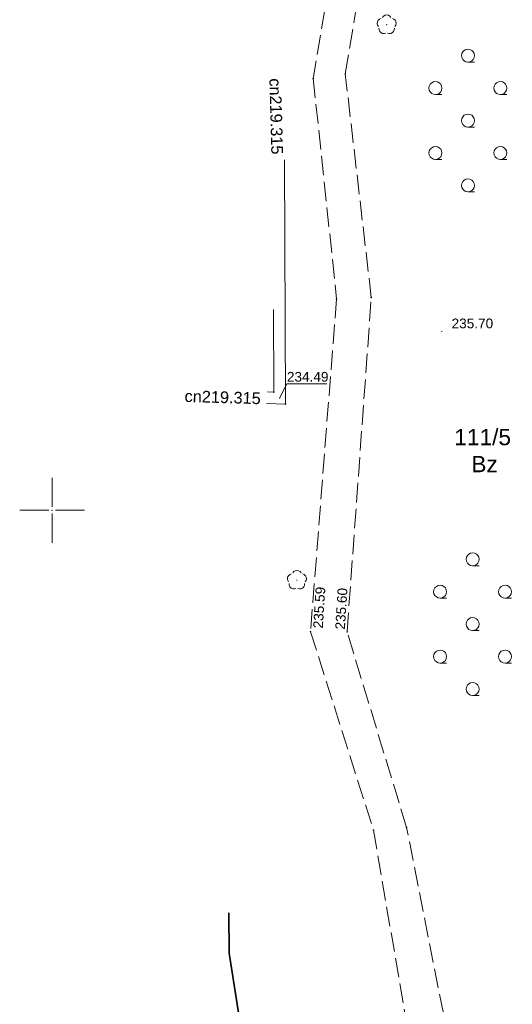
# Model space of a CAD drawing. Header units: metres. Extents: x 6603648 to 6604252, y 5739748 to 5740166.
# Tile 45 of 114: x 6603648 to 6603685, y 5740012 to 5740088. Entities that reach past the tile are written whole.
import ezdxf
from ezdxf.enums import TextEntityAlignment as Align

# ---------------------------------------------------------------- set-up
doc = ezdxf.new("R2010")
doc.units = ezdxf.units.M
doc.header["$PDSIZE"] = 0.75
doc.linetypes.add('ARK_LIN', pattern=[50, 50, 0])
doc.linetypes.add('PRZER3-1', pattern=[2, 1.5, -0.5])
doc.layers.get('0').update_dxf_attribs({"linetype": 'CONTINUOUS'})
for name, color, linetype, lineweight, true_color in [('GESDZI_O', 7, 'CONTINUOUS', 18, 0x008000), ('GESUZY_O', 7, 'CONTINUOUS', 18, 0x008000), ('GSLKOG', 7, 'CONTINUOUS', 35, 0x0a0909), ('GSPPRB', 7, 'CONTINUOUS', 18, 0x0a0909), ('GSPRDL', 7, 'CONTINUOUS', 18, 0x008000), ('GSPWPS', 7, 'CONTINUOUS', 13, 0x0a0909), ('GSPWPS_O', 7, 'CONTINUOUS', 13, 0x0a0909), ('GSSKOA', 7, 'CONTINUOUS', 18, 0x0a0909), ('GSSLZK', 7, 'CONTINUOUS', 18, 0x0a0909), ('GULCNP', 7, 'CONTINUOUS', 18, 0xd200d2), ('GULCNP_O', 7, 'CONTINUOUS', 18, 0xd200d2)]:
    doc.layers.add(name, color=color, linetype=linetype, lineweight=lineweight, true_color=true_color)
doc.layers.add('GUPCSH', color=7, linetype='CONTINUOUS', true_color=0xd200d2)
doc.layers.add('GUPCSH_O', color=7, linetype='CONTINUOUS', true_color=0xd200d2)
doc.layers.add('PKT_ARK', color=7, linetype='ARK_LIN', lineweight=18)
doc.styles.add('Arial', font='arial.ttf')

# ---------------------------------------------------------------- blocks, each defined once
blk = doc.blocks.new('GUPCSH1')
blk.add_hatch(color=0).paths.add_polyline_path([(0, 0.045), (-0.011647, 0.043467), (-0.0225, 0.038971), (-0.03182, 0.03182), (-0.038971, 0.0225), (-0.043467, 0.011647), (-0.045, 0), (-0.043467, -0.011647), (-0.038971, -0.0225), (-0.03182, -0.03182), (-0.0225, -0.038971), (-0.011647, -0.043467), (0, -0.045), (0.011647, -0.043467), (0.0225, -0.038971), (0.03182, -0.03182), (0.038971, -0.0225), (0.043467, -0.011647), (0.045, 0), (0.043467, 0.011647), (0.038971, 0.0225), (0.03182, 0.03182), (0.0225, 0.038971), (0.011647, 0.043467)])
blk = doc.blocks.new('GSPPRB0')
at = {"color": 0, "lineweight": 18}
blk.add_lwpolyline([(-0.007955, 0.0225), (0.007955, 0.0225), (0.0225, 0.007955), (0.0225, -0.007955), (0.007955, -0.0225), (-0.007955, -0.0225), (-0.0225, -0.007955), (-0.0225, 0.007955)], close=True, dxfattribs=at)
blk = doc.blocks.new('GSPWPS1')
blk.add_hatch(color=0).paths.add_polyline_path([(0, 0.045), (-0.011647, 0.043467), (-0.0225, 0.038971), (-0.03182, 0.03182), (-0.038971, 0.0225), (-0.043467, 0.011647), (-0.045, 0), (-0.043467, -0.011647), (-0.038971, -0.0225), (-0.03182, -0.03182), (-0.0225, -0.038971), (-0.011647, -0.043467), (0, -0.045), (0.011647, -0.043467), (0.0225, -0.038971), (0.03182, -0.03182), (0.038971, -0.0225), (0.043467, -0.011647), (0.045, 0), (0.043467, 0.011647), (0.038971, 0.0225), (0.03182, 0.03182), (0.0225, 0.038971), (0.011647, 0.043467)])
blk = doc.blocks.new('GSPRDL1')
blk.add_hatch(color=0).paths.add_polyline_path([(-0.045, 0), (-0.042798, -0.013906), (-0.036406, -0.02645), (-0.02645, -0.036406), (-0.013906, -0.042798), (0, -0.045), (0.013906, -0.042798), (0.02645, -0.036406), (0.036406, -0.02645), (0.042798, -0.013906), (0.045, 0), (0.042798, 0.013906), (0.036406, 0.02645), (0.02645, 0.036406), (0.013906, 0.042798), (0, 0.045), (-0.013906, 0.042798), (-0.02645, 0.036406), (-0.036406, 0.02645), (-0.042798, 0.013906)])
at = {"color": 0}
for points in [[(-0.646351, 0.068773), (-0.677512, 0.194901), (-0.663766, 0.324092), (-0.606763, 0.440839), (-0.513345, 0.531129), (-0.394725, 0.584125), (-0.265141, 0.593465)], [(-0.134326, 0.635969), (-0.024001, 0.70458), (0.103115, 0.731429), (0.231763, 0.713292), (0.346501, 0.652348), (0.433559, 0.55591), (0.482485, 0.435555)], [(0.563333, 0.324277), (0.662679, 0.240553), (0.727494, 0.127956), (0.75, 0), (0.727494, -0.127956), (0.662679, -0.240553), (0.563333, -0.324277)], [(-0.265141, -0.593465), (-0.394725, -0.584125), (-0.513345, -0.531129), (-0.606763, -0.440839), (-0.663766, -0.324092), (-0.677512, -0.194901), (-0.646351, -0.068773)], [(0.482485, -0.435555), (0.433559, -0.55591), (0.346501, -0.652348), (0.231763, -0.713292), (0.103115, -0.731429), (-0.024001, -0.70458), (-0.134326, -0.635969)]]:
    blk.add_lwpolyline(points, dxfattribs=at)
blk = doc.blocks.new('GSSLZK1')
at = {"color": 0}
blk.add_lwpolyline([(0.5, 0), (0.475528, -0.154508), (0.404508, -0.293893), (0.293893, -0.404508), (0.154508, -0.475528), (0, -0.5), (-0.154508, -0.475528), (-0.293893, -0.404508), (-0.404508, -0.293893), (-0.475528, -0.154508), (-0.5, 0), (-0.475528, 0.154508), (-0.404508, 0.293893), (-0.293893, 0.404508), (-0.154508, 0.475528), (0, 0.5), (0.154508, 0.475528), (0.293893, 0.404508), (0.404508, 0.293893), (0.475528, 0.154508)], close=True, dxfattribs=at)
blk.add_lwpolyline([(-0.5, 0), (-0.5, -0.5)], dxfattribs=at)
blk = doc.blocks.new('ASS_SYM', base_point=(826.5, 303.25))
at = {"layer": 'PKT_ARK'}
for p, q in [((826.5, 303.5), (826.5, 305.75)), ((826.25, 303.25), (824, 303.25)), ((826.5, 303), (826.5, 300.75)), ((826.75, 303.25), (829, 303.25))]:
    blk.add_line(p, q, dxfattribs=at)
blk.add_point((826.5, 303.25), dxfattribs=at)
blk.add_point((826.5, 303.25), dxfattribs=at)

msp = doc.modelspace()

# ---------------------------------------------------------------- linework, layer by layer
at = {"layer": 'GSLKOG', "color": 18, "linetype": 'Continuous', "lineweight": 35, "true_color": 0x0a0909}
for p, q in [((6603663.607, 5740018.985), (6603663.633, 5740015.872)), ((6603663.607, 5740018.985), (6603663.633, 5740015.872)), ((6603663.633, 5740015.872), (6603666.913, 5739994.912)), ((6603663.633, 5740015.872), (6603666.913, 5739994.912))]:
    msp.add_line(p, q, dxfattribs=at)
at = {"layer": 'GSSKOA', "color": 18, "linetype": 'PRZER3-1', "lineweight": 18, "true_color": 0x0a0909}
for points in [[(6603693.65, 5739966.86), (6603682.44, 5739987.43), (6603681.31, 5740005.34), (6603677.31, 5740025.55), (6603672.73, 5740040.63), (6603674.59, 5740066.4), (6603672.59, 5740083.62), (6603675.4, 5740100.67), (6603674.66, 5740122.7), (6603674.78, 5740138.164)], [(6603671.753, 5740128.881), (6603671.7, 5740122.99), (6603672.99, 5740100.41), (6603670.12, 5740083.27), (6603671.92, 5740066.3), (6603669.91, 5740040.64), (6603674.76, 5740025.35), (6603678.31, 5740004.67), (6603679.81, 5739986.55), (6603691.1, 5739965.5)]]:
    msp.add_lwpolyline(points, dxfattribs=at)
at = {"layer": 'GULCNP', "color": 212, "linetype": 'Continuous', "lineweight": 18, "true_color": 0xd200d2}
for p, q in [((6603667.984, 5740058.175), (6603667.908, 5740077.011)), ((6603667.052, 5740065.465), (6603667.08, 5740059.103)), ((6603667.08, 5740059.103), (6603666.582, 5740059.118)), ((6603666.515, 5740058.22), (6603667.984, 5740058.175))]:
    msp.add_line(p, q, dxfattribs=at)
at = {"layer": 'GUPCSH_O', "color": 212, "linetype": 'Continuous', "lineweight": 13, "true_color": 0xd200d2, "flags": 128}
msp.add_lwpolyline([(6603667.531, 5740058.64), (6603668.089, 5740059.735), (6603671.169, 5740059.735)], dxfattribs=at)

# ---------------------------------------------------------------- block references
at = {"layer": 'GSPPRB', "color": 18, "linetype": 'Continuous', "lineweight": 18, "true_color": 0x0a0909, "rotation": 90}
for p in [(6603672.59, 5740083.62), (6603670.12, 5740083.27), (6603671.92, 5740066.3), (6603674.59, 5740066.4), (6603667.08, 5740059.103), (6603667.984, 5740058.175), (6603669.91, 5740040.64), (6603672.73, 5740040.63), (6603674.76, 5740025.35), (6603677.31, 5740025.55)]:
    msp.add_blockref('GSPPRB0', p, dxfattribs=at)
at = {"layer": 'GSPRDL', "color": 96, "linetype": 'Continuous', "lineweight": 18, "true_color": 0x008000, "rotation": 90}
for p in [(6603675.779, 5740087.414), (6603668.859, 5740044.609)]:
    msp.add_blockref('GSPRDL1', p, dxfattribs=at)
at = {"layer": 'GSPWPS', "color": 18, "linetype": 'Continuous', "lineweight": 13, "true_color": 0x0a0909, "rotation": 90}
for p in [(6603680.03, 5740063.77), (6603669.91, 5740040.64), (6603672.73, 5740040.63)]:
    msp.add_blockref('GSPWPS1', p, dxfattribs=at)
at = {"layer": 'GSSLZK', "color": 18, "linetype": 'Continuous', "lineweight": 18, "true_color": 0x0a0909, "rotation": 90}
for p in [(6603682.038, 5740085.031), (6603679.538, 5740082.531), (6603684.538, 5740082.531), (6603682.038, 5740080.031), (6603679.538, 5740077.531), (6603684.538, 5740077.531), (6603682.038, 5740075.031), (6603682.398, 5740046.223), (6603679.898, 5740043.723), (6603684.898, 5740043.723), (6603682.398, 5740041.223), (6603679.898, 5740038.723), (6603684.898, 5740038.723), (6603682.398, 5740036.223)]:
    msp.add_blockref('GSSLZK1', p, dxfattribs=at)
at = {"layer": 'GUPCSH', "color": 212, "linetype": 'Continuous', "lineweight": 5, "true_color": 0xd200d2, "rotation": 90}
msp.add_blockref('GUPCSH1', (6603667.531, 5740058.64), dxfattribs=at)
at = {"layer": 'PKT_ARK', "linetype": 'Continuous'}
msp.add_blockref('ASS_SYM', (6603650, 5740050), dxfattribs=at)

# ---------------------------------------------------------------- texts
at = {"layer": 'GESDZI_O', "color": 96, "linetype": 'Continuous', "lineweight": 0, "true_color": 0x008000, "style": 'Arial'}
msp.add_text('111/5', height=1.25, rotation=360, dxfattribs=at).set_placement((6603683.174, 5740055.011), align=Align.CENTER)
at = {"layer": 'GESUZY_O', "color": 96, "linetype": 'Continuous', "lineweight": 0, "true_color": 0x008000, "style": 'Arial'}
msp.add_text('Bz', height=1.25, rotation=360, dxfattribs=at).set_placement((6603683.321, 5740052.93), align=Align.CENTER)
at = {"layer": 'GSPWPS_O', "color": 18, "linetype": 'Continuous', "lineweight": 0, "true_color": 0x0a0909, "style": 'Arial'}
for s, rotation, p in [('235.70', 360, (6603680.78, 5740064.02)), ('235.59', 86.35695, (6603670.853, 5740040.877)), ('235.60', 86.35695, (6603672.554, 5740040.789))]:
    msp.add_text(s, height=0.75, rotation=rotation, dxfattribs=at).set_placement(p)
at = {"layer": 'GULCNP_O', "color": 212, "linetype": 'Continuous', "lineweight": 0, "true_color": 0xd200d2, "style": 'Arial'}
for rotation, p in [(271.53493, (6603666.815, 5740080.34)), (358.26071, (6603663.128, 5740058.261))]:
    msp.add_text('cn219.315', height=0.9, rotation=rotation, dxfattribs=at).set_placement(p, align=Align.CENTER)
at = {"layer": 'GUPCSH_O', "color": 212, "linetype": 'Continuous', "lineweight": 0, "true_color": 0xd200d2, "style": 'Arial'}
msp.add_text('234.49', height=0.75, rotation=360, dxfattribs=at).set_placement((6603668.089, 5740059.908))

doc.saveas('drawing.dxf')
